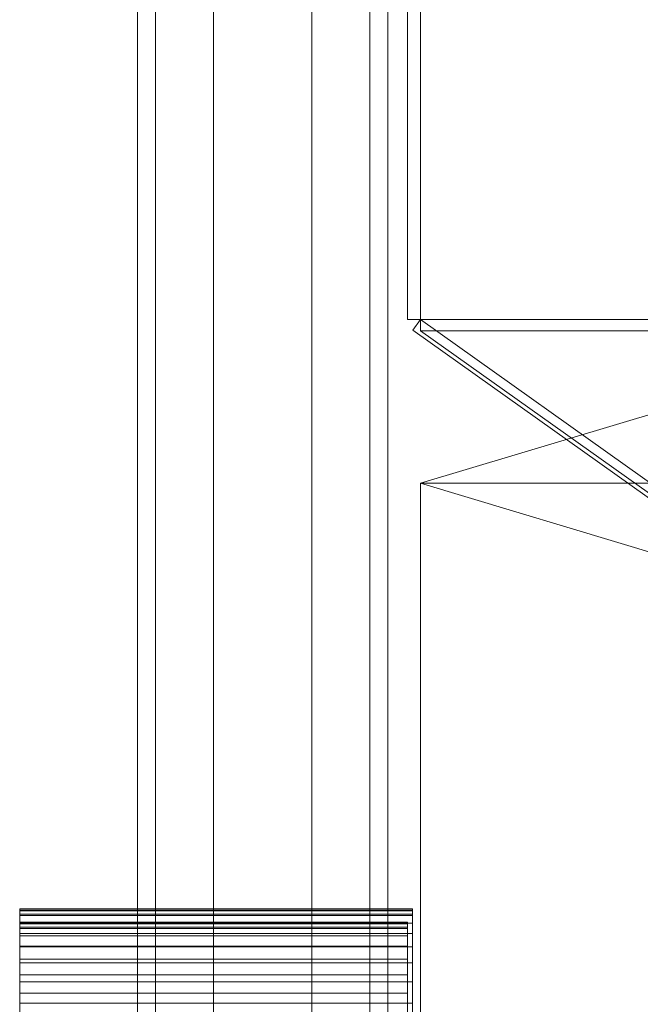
# Model space of a CAD drawing. Header units: millimetres. Extents: x -1970 to 61924, y -58230 to 6847.
# Tile 26 of 256: x -1970 to -1591, y -34018 to -33417. Entities that reach past the tile are written whole.
import ezdxf

# ---------------------------------------------------------------- set-up
doc = ezdxf.new("R2010")
doc.units = ezdxf.units.MM
for name, color, linetype, lineweight in [('COTAS_O', 1, 'Continuous', 0), ('frontal_briquetadora', 7, 'Continuous', 0), ('frontal_tolva', 7, 'Continuous', 0)]:
    doc.layers.add(name, color=color, linetype=linetype, lineweight=lineweight)
doc.dimstyles.new('R19_100', dxfattribs={"dimtxt": 250, "dimasz": 150, "dimexe": 150, "dimexo": 80, "dimgap": 100, "dimtad": 1, "dimtih": 1, "dimtoh": 1, "dimdsep": 46, "dimcen": 0.09, "dimadec": 0, "dimazin": 0, "dimtfac": 1, "dimtdec": 4, "dimtofl": 0, "dimtmove": 0, "dimatfit": 3, "dimfxl": 1, "dimtolj": 1, "dimtzin": 0, "dimarcsym": 0})

# ---------------------------------------------------------------- blocks, each defined once
blk = doc.blocks.new('DIM_R26_45')
at = {"layer": 'COTAS_O'}
for p, q in [((-1725, -31700), (-1025, -31700)), ((-1025, -31700), (-1070, -31850)), ((-1025, -34400), (-1025, -31700)), ((-1025, -31700), (-980, -31850)), ((-1025, -34400), (-1070, -34250)), ((-1025, -34400), (-980, -34250)), ((-1725, -34400), (-1025, -34400))]:
    blk.add_line(p, q, dxfattribs=at)
blk.add_text('2700 O', height=250, rotation=90, dxfattribs=at).set_placement((-1125, -33050))
blk = doc.blocks.new('DIM_R26_46')
at = {"layer": 'COTAS_O'}
for p, q in [((-1725, -33700), (-1575, -33655)), ((1725, -33700), (1575, -33655)), ((-1725, -34400), (-1725, -33700)), ((-1725, -33700), (1725, -33700)), ((-1725, -33700), (-1575, -33745)), ((1725, -33700), (1575, -33745)), ((1725, -34400), (1725, -33700))]:
    blk.add_line(p, q, dxfattribs=at)
blk.add_text('3450 O', height=250, dxfattribs=at).set_placement((0, -33600))

msp = doc.modelspace()

# ---------------------------------------------------------------- linework, layer by layer
at = {"layer": 'frontal_briquetadora'}
for p, q in [((-1970, -33960.718), (-1970, -33960.01)), ((-1970, -33960.01), (-1970, -33961.099)), ((-1970, -33960.01), (-1730, -33960.01)), ((-1970, -33963.218), (-1970, -33960.718)), ((-1970, -33960.718), (-1730, -33960.718)), ((-1970, -33961.099), (-1970, -33963.979)), ((-1970, -33961.099), (-1730, -33961.099)), ((-1970, -34195.052), (-1970, -33963.218)), ((-1970, -33963.218), (-1730, -33963.218)), ((-1730, -33960.01), (-1730, -33961.099)), ((-1730, -33960.718), (-1730, -33960.01)), ((-1730, -33963.218), (-1730, -33960.718)), ((-1730, -33961.099), (-1730, -33963.979)), ((-1730, -34195.052), (-1730, -33963.218)), ((-1970, -33963.979), (-1970, -33968.636)), ((-1970, -33963.979), (-1730, -33963.979)), ((-1970, -33968.01), (-1970, -33969.075)), ((-1970, -33968.702), (-1970, -33968.01)), ((-1970, -33968.01), (-1733, -33968.01)), ((-1970, -33968.636), (-1970, -33975.047)), ((-1970, -33968.636), (-1730, -33968.636)), ((-1970, -33971.148), (-1970, -33968.702)), ((-1970, -33968.702), (-1733, -33968.702)), ((-1970, -33969.075), (-1970, -33971.893)), ((-1970, -33969.075), (-1733, -33969.075)), ((-1733, -33968.702), (-1733, -33968.01)), ((-1733, -33968.01), (-1733, -33969.075)), ((-1733, -33971.148), (-1733, -33968.702)), ((-1733, -33969.075), (-1733, -33971.893)), ((-1730, -33963.979), (-1730, -33968.636)), ((-1730, -33968.636), (-1730, -33975.047)), ((-1970, -34202.983), (-1970, -33971.148)), ((-1970, -33971.148), (-1733, -33971.148)), ((-1970, -33971.893), (-1970, -33976.449)), ((-1970, -33971.893), (-1733, -33971.893)), ((-1970, -33975.047), (-1970, -33983.182)), ((-1970, -33975.047), (-1730, -33975.047)), ((-1733, -34202.983), (-1733, -33971.148)), ((-1733, -33971.893), (-1733, -33976.449)), ((-1730, -33975.047), (-1730, -33983.182)), ((-1970, -33976.449), (-1970, -33982.722)), ((-1970, -33976.449), (-1733, -33976.449)), ((-1733, -33976.449), (-1733, -33982.722)), ((-1970, -33982.722), (-1970, -33990.681)), ((-1970, -33982.722), (-1733, -33982.722)), ((-1970, -33983.182), (-1970, -33993)), ((-1970, -33983.182), (-1730, -33983.182)), ((-1733, -33982.722), (-1733, -33990.681)), ((-1730, -33983.182), (-1730, -33993)), ((-1970, -33990.681), (-1970, -34000.287)), ((-1970, -33990.681), (-1733, -33990.681)), ((-1970, -33993), (-1970, -34004.455)), ((-1970, -33993), (-1730, -33993)), ((-1733, -33990.681), (-1733, -34000.287)), ((-1730, -33993), (-1730, -34004.455)), ((-1970, -34000.287), (-1970, -34011.494)), ((-1970, -34000.287), (-1733, -34000.287)), ((-1970, -34004.455), (-1970, -34017.49)), ((-1970, -34004.455), (-1730, -34004.455)), ((-1733, -34000.287), (-1733, -34011.494)), ((-1730, -34004.455), (-1730, -34017.49)), ((-1970, -34011.494), (-1970, -34024.247)), ((-1970, -34011.494), (-1733, -34011.494)), ((-1733, -34011.494), (-1733, -34024.247)), ((-1970, -34017.49), (-1970, -34032.043)), ((-1970, -34017.49), (-1730, -34017.49)), ((-1730, -34017.49), (-1730, -34032.043))]:
    msp.add_line(p, q, dxfattribs=at)
at = {"layer": 'frontal_tolva'}
for p, q in [((-1898, -35980), (-1898, -32700)), ((-1887, -35980), (-1887, -32700)), ((-1756, -35980), (-1756, -32700)), ((-1745, -35980), (-1745, -32700)), ((-1733, -33600), (-1733, -32700)), ((-1725, -33600), (-1725, -32700)), ((-1851.5, -34332.806), (-1851.5, -32835.806)), ((-1791.5, -32835.806), (-1791.5, -34332.806)), ((-1851.5, -32870.194), (-1851.5, -34367.194)), ((-1791.5, -34367.194), (-1791.5, -32870.194)), ((-1725, -33600), (-1733, -33600)), ((-1725, -33600), (-1729.636, -33606.52)), ((1725, -33600), (-1725, -33600)), ((-600, -34400), (-1725, -33600)), ((-1725, -33600), (-1725, -33606.849)), ((-604.636, -34406.52), (-1729.636, -33606.52)), ((1725, -33606.849), (-1725, -33606.849)), ((-1725, -33606.849), (-600, -34406.849))]:
    msp.add_line(p, q, dxfattribs=at)

# ---------------------------------------------------------------- dimensions: what is measured, and where the dimension line sits
at = {"layer": 'COTAS_O'}
for p2, distance, picture, middle in [((-1725, -31700), -700, 'DIM_R26_45', (-1025, -33050)), ((1725, -34400), 700, 'DIM_R26_46', (0, -33700))]:
    dim = msp.add_aligned_dim(p1=(-1725, -34400), p2=p2, distance=distance, text='<> O', dimstyle='R19_100', dxfattribs=at)
    dim.commit()
    dim.dimension.update_dxf_attribs({"geometry": picture, "text_midpoint": middle})

doc.saveas('drawing.dxf')
